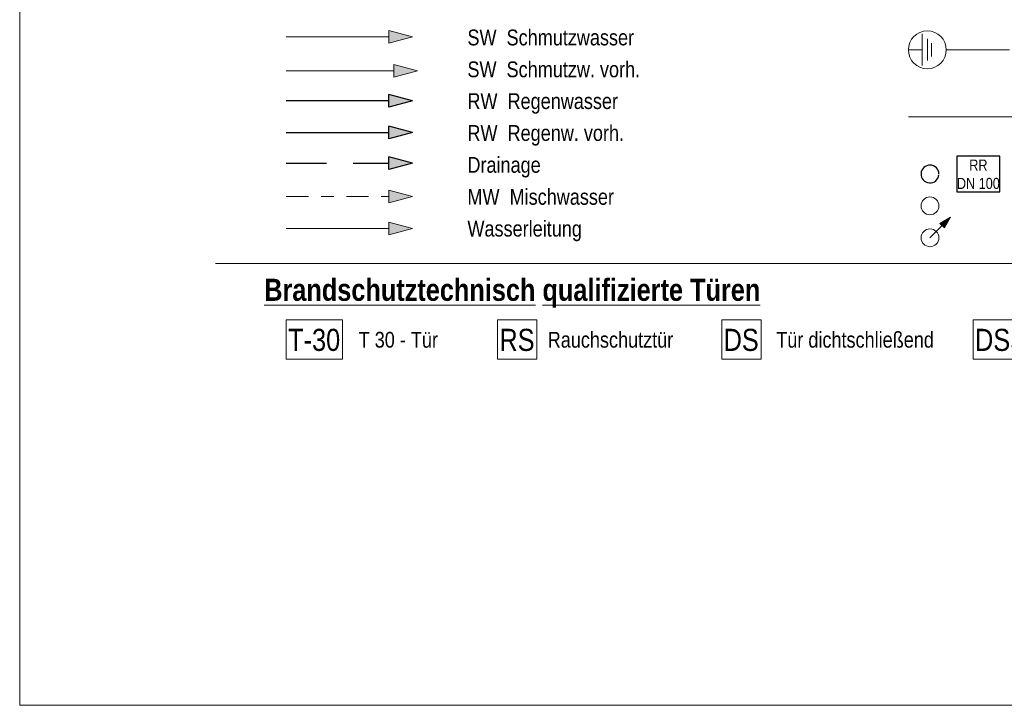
# Model space of a CAD drawing. Header units: metres. Extents: x 0 to 334, y 0 to 60.
# Tile 1 of 72: x 0 to 7.8, y 0 to 5.43. Entities that reach past the tile are written whole.
import ezdxf

# ---------------------------------------------------------------- set-up
doc = ezdxf.new("R2010")
doc.units = ezdxf.units.M
doc.header["$MEASUREMENT"] = 0
doc.linetypes.add('Strichlinie weit', pattern=[0.529167, 0.3175, -0.211667])
doc.linetypes.add('Strichpunktlinie', pattern=[0.335139, 0.176389, -0.088194, 0, -0.070556])
for name, color, linetype in [('00 Linien_Kreise_Splines', 7, 'Continuous'), ('00 Schraffuren', 7, 'Continuous'), ('Neubau_90 Allgemein Beschriftung', 7, 'Continuous')]:
    doc.layers.add(name, color=color, linetype=linetype)
doc.styles.add('ERSTELLTER_STIL_1', font='ARIALN.TTF')
doc.styles.add('ERSTELLTER_STIL_2', font='ARIALN.TTF')
doc.linetypes.add('Schmutzwasserleitung', pattern='A,0,[3,995_ARC_301 ERW_SC_A1_2607011.Shx,S=0.00784,R=0,X=0,Y=0],-0.987778,0', length=0.987778)
doc.linetypes.add('Unterbrechungslinie', pattern='A,0,[2,995_ARC_301 ERW_SC_A1_2607011.Shx,S=0.00784,R=0,X=0,Y=0],-0.987779,0', length=0.987779)

msp = doc.modelspace()

# ---------------------------------------------------------------- hatches: boundary and pattern name
at = {"layer": '00 Linien_Kreise_Splines', "linetype": 'Continuous', "lineweight": 0, "true_color": 0x000000}
msp.add_hatch(color=18, dxfattribs=at).paths.add_polyline_path([(3.113, 4.2939), (2.9264, 4.3439), (2.9264, 4.2439)])
at = {"layer": '00 Linien_Kreise_Splines', "linetype": 'Continuous', "lineweight": 18}
msp.add_hatch(color=5, dxfattribs=at).paths.add_polyline_path([(3.113, 3.7762), (2.9264, 3.8262), (2.9264, 3.7262)])
at = {"layer": '00 Linien_Kreise_Splines', "linetype": 'Continuous', "lineweight": 18, "true_color": 0xa85100}
msp.add_hatch(color=34, dxfattribs=at).paths.add_polyline_path([(7.3774, 3.8653), (7.2937, 3.817), (7.3291, 3.7817)])
at = {"layer": '00 Schraffuren', "linetype": 'Continuous', "lineweight": 18, "true_color": 0xa85100}
for points in [[(3.113, 5.2939), (2.9264, 5.3439), (2.9264, 5.2439)], [(3.1523, 5.0242), (2.9657, 5.0742), (2.9657, 4.9742)]]:
    msp.add_hatch(color=34, dxfattribs=at).paths.add_polyline_path(points)
at = {"layer": '00 Schraffuren', "linetype": 'Continuous', "lineweight": 0, "true_color": 0x000000}
for points in [[(3.113, 4.7879), (2.9264, 4.8379), (2.9264, 4.7379)], [(3.113, 4.5354), (2.9264, 4.5854), (2.9264, 4.4854)]]:
    msp.add_hatch(color=18, dxfattribs=at).paths.add_polyline_path(points)
at = {"layer": '00 Schraffuren', "linetype": 'Continuous', "lineweight": 18, "true_color": 0x6d007e}
msp.add_hatch(color=206, dxfattribs=at).paths.add_polyline_path([(3.113, 4.0304), (2.9264, 4.0804), (2.9264, 3.9804)])

# ---------------------------------------------------------------- linework, layer by layer
at = {"layer": '00 Linien_Kreise_Splines', "color": 30, "linetype": 'Continuous', "lineweight": 18, "true_color": 0xff7300}
for p, q in [((0, 0), (0, 19.7875)), ((12.7678, 0), (0, 0))]:
    msp.add_line(p, q, dxfattribs=at)
at = {"layer": '00 Linien_Kreise_Splines', "color": 114, "linetype": 'Continuous', "lineweight": 18, "true_color": 0x00a851}
for p, q in [((7.154, 5.317), (7.154, 5.067)), ((7.194, 5.277), (7.194, 5.107)), ((7.2265, 5.2445), (7.2265, 5.1395)), ((7.044, 5.1923), (7.154, 5.192)), ((7.344, 5.1899), (7.8439, 5.1899))]:
    msp.add_line(p, q, dxfattribs=at)
at = {"layer": '00 Linien_Kreise_Splines', "color": 12, "linetype": 'Unterbrechungslinie', "lineweight": 18, "true_color": 0xcd0000}
msp.add_line((7.044, 4.6611), (8.0914, 4.6611), dxfattribs=at)
at = {"layer": '00 Linien_Kreise_Splines', "color": 7, "linetype": 'Strichlinie weit', "lineweight": 25}
msp.add_line((2.113, 4.2939), (2.9264, 4.2939), dxfattribs=at)
at = {"layer": '00 Linien_Kreise_Splines', "color": 7, "linetype": 'Continuous', "lineweight": 25}
for p, q in [((2.9264, 4.2439), (2.9264, 4.3439)), ((3.113, 4.2939), (2.9264, 4.3439)), ((3.113, 4.2939), (2.9264, 4.2439))]:
    msp.add_line(p, q, dxfattribs=at)
at = {"layer": '00 Linien_Kreise_Splines', "color": 5, "linetype": 'Continuous', "lineweight": 18}
for p, q in [((2.9264, 3.7262), (2.9264, 3.8262)), ((3.113, 3.7762), (2.9264, 3.8262)), ((2.113, 3.7762), (2.9264, 3.7762)), ((3.113, 3.7762), (2.9264, 3.7262))]:
    msp.add_line(p, q, dxfattribs=at)
at = {"layer": '00 Linien_Kreise_Splines', "color": 34, "linetype": 'Continuous', "lineweight": 18, "true_color": 0xa85100}
for p, q in [((7.3774, 3.8653), (7.2937, 3.817)), ((7.3774, 3.8653), (7.3291, 3.7817)), ((7.2148, 3.7028), (7.3114, 3.7994)), ((7.3291, 3.7817), (7.2937, 3.817))]:
    msp.add_line(p, q, dxfattribs=at)
at = {"layer": '00 Linien_Kreise_Splines', "color": 7, "linetype": 'Continuous', "lineweight": 13}
msp.add_line((1.5516, 3.4999), (10.8016, 3.4999), dxfattribs=at)
at = {"layer": '00 Schraffuren', "color": 34, "linetype": 'Continuous', "lineweight": 18, "true_color": 0xa85100}
for p, q in [((2.9264, 5.2439), (2.9264, 5.3439)), ((3.113, 5.2939), (2.9264, 5.3439)), ((3.113, 5.2939), (2.9264, 5.2439)), ((2.9657, 4.9742), (2.9657, 5.0742)), ((3.1523, 5.0242), (2.9657, 5.0742)), ((3.1523, 5.0242), (2.9657, 4.9742))]:
    msp.add_line(p, q, dxfattribs=at)
at = {"layer": '00 Schraffuren', "color": 7, "linetype": 'Continuous', "lineweight": 25}
for p, q in [((2.9264, 4.7379), (2.9264, 4.8379)), ((3.113, 4.7879), (2.9264, 4.8379)), ((3.113, 4.7879), (2.9264, 4.7379)), ((2.9264, 4.4854), (2.9264, 4.5854)), ((3.113, 4.5354), (2.9264, 4.5854)), ((3.113, 4.5354), (2.9264, 4.4854))]:
    msp.add_line(p, q, dxfattribs=at)
at = {"layer": '00 Schraffuren', "color": 206, "linetype": 'Continuous', "lineweight": 18, "true_color": 0x6d007e}
for p, q in [((2.9264, 3.9804), (2.9264, 4.0804)), ((3.113, 4.0304), (2.9264, 4.0804)), ((3.113, 4.0304), (2.9264, 3.9804))]:
    msp.add_line(p, q, dxfattribs=at)
at = {"layer": '00 Schraffuren', "color": 34, "linetype": 'Continuous', "lineweight": 18, "true_color": 0xa85100, "flags": 128}
msp.add_lwpolyline([(2.113, 5.2939), (2.9264, 5.2939)], dxfattribs=at)
at = {"layer": '00 Schraffuren', "color": 34, "linetype": 'Schmutzwasserleitung', "lineweight": 18, "true_color": 0xa85100, "flags": 128}
msp.add_lwpolyline([(2.113, 5.0242), (2.9657, 5.0242)], dxfattribs=at)
at = {"layer": '00 Schraffuren', "color": 7, "linetype": 'Continuous', "lineweight": 25, "flags": 128}
msp.add_lwpolyline([(2.9264, 4.7879), (2.113, 4.7879)], dxfattribs=at)
at = {"layer": '00 Schraffuren', "color": 7, "linetype": 'Schmutzwasserleitung', "lineweight": 25, "flags": 128}
msp.add_lwpolyline([(2.113, 4.5354), (2.9264, 4.5354)], dxfattribs=at)
at = {"layer": '00 Schraffuren', "color": 206, "linetype": 'Strichpunktlinie', "lineweight": 18, "true_color": 0x6d007e, "flags": 128}
msp.add_lwpolyline([(2.113, 4.0304), (2.9264, 4.0304)], dxfattribs=at)
at = {"layer": '00 Schraffuren', "color": 114, "linetype": 'Continuous', "lineweight": 18, "true_color": 0x00a851}
msp.add_circle((7.194, 5.1911), 0.15, dxfattribs=at)
at = {"layer": '00 Schraffuren', "color": 34, "linetype": 'Continuous', "lineweight": 18, "true_color": 0xa85100}
for centre in [(7.2148, 3.9553), (7.2148, 3.7028)]:
    msp.add_circle(centre, 0.0707, dxfattribs=at)
at = {"layer": '00 Schraffuren', "color": 7, "linetype": 'Continuous', "lineweight": 25}
msp.add_arc((7.2148, 4.2078), 0.0707, 0, 354.63045, dxfattribs=at)
at = {"layer": 'Neubau_90 Allgemein Beschriftung', "color": 7, "linetype": 'Continuous', "lineweight": 25, "flags": 128}
msp.add_lwpolyline([(7.4271, 4.066), (7.7697, 4.066), (7.7697, 4.3495), (7.4271, 4.3495), (7.4271, 4.066)], close=True, dxfattribs=at)
at = {"layer": 'Neubau_90 Allgemein Beschriftung', "color": 1, "linetype": 'Continuous', "lineweight": 18, "flags": 128}
for points in [[(2.113, 2.7404), (2.5595, 2.7404), (2.5595, 3.0539), (2.113, 3.0539), (2.113, 2.7404)], [(3.7874, 2.7404), (4.0987, 2.7404), (4.0987, 3.0539), (3.7874, 3.0539), (3.7874, 2.7404)], [(5.5642, 2.7404), (5.8755, 2.7404), (5.8755, 3.0539), (5.5642, 3.0539), (5.5642, 2.7404)], [(7.557, 2.7404), (8.0035, 2.7404), (8.0035, 3.0539), (7.557, 3.0539), (7.557, 2.7404)]]:
    msp.add_lwpolyline(points, close=True, dxfattribs=at)

# ---------------------------------------------------------------- texts
at = {"layer": 'Neubau_90 Allgemein Beschriftung', "color": 7, "linetype": 'Continuous', "lineweight": 13}
for s, insert, char_height, attachment_point, style in [('\\A1;{\\pql;\\fArial Narrow|b0|i0|c0|p0;\\W1.000000;SW  Schmutzwasser}', (3.5487, 5.2248), 0.125, 7, 'ERSTELLTER_STIL_1'), ('\\A1;{\\pql;\\fArial Narrow|b0|i0|c0|p0;\\W1.000000;SW  Schmutzw. vorh.}', (3.5487, 4.9723), 0.125, 7, 'ERSTELLTER_STIL_1'), ('\\A1;{\\pql;\\fArial Narrow|b0|i0|c0|p0;\\W1.000000;RW  Regenwasser}', (3.5487, 4.6849), 0.125, 7, 'ERSTELLTER_STIL_1'), ('\\A1;{\\pql;\\fArial Narrow|b0|i0|c0|p0;\\W1.000000;RW  Regenw. vorh.}', (3.5487, 4.4324), 0.125, 7, 'ERSTELLTER_STIL_1'), ('\\A1;{\\pql;\\fArial Narrow|b0|i0|c0|p0;\\W1.000000;Drainage}', (3.5487, 4.1799), 0.125, 7, 'ERSTELLTER_STIL_1'), ('\\A1;{\\pql;\\fArial Narrow|b0|i0|c0|p0;\\W1.000000;MW  Mischwasser}', (3.5487, 3.9625), 0.125, 7, 'ERSTELLTER_STIL_1'), ('\\A1;{\\pql;\\fArial Narrow|b0|i0|c0|p0;\\W1.000000;Wasserleitung}', (3.5487, 3.6749), 0.125, 7, 'ERSTELLTER_STIL_1'), ('\\A1;{\\pql;\\fArial Narrow|b1|i0|c0|p0;\\L\\W1.000000;\\LB\\fArial Narrow|b1|i0|c0|p0;\\W1.000000;randschutztechnisch\\fArial Narrow|b1|i0|c0|p0;\\W1.000000; \\fArial Narrow|b1|i0|c0|p0;\\W1.000000;qualifizierte\\fArial Narrow|b1|i0|c0|p0;\\W1.000000; T\\fArial Narrow|b1|i0|c0|p0;\\W1.000000;üren}', (1.9381, 3.3781), 0.175, 1, 'ERSTELLTER_STIL_2'), ('\\A1;{\\pql;\\fArial Narrow|b0|i0|c0|p0;\\W1.000000;Rauchschutztür}', (4.1852, 2.8309), 0.125, 7, 'ERSTELLTER_STIL_1'), ('\\A1;{\\pql;\\fArial Narrow|b0|i0|c0|p0;\\W1.000000;Tür dicht\\fArial Narrow|b0|i0|c0|p0;\\W1.000000;schließend}', (5.9962, 2.8309), 0.125, 7, 'ERSTELLTER_STIL_1'), ('\\A1;{\\pql;\\fArial Narrow|b0|i0|c0|p0;\\W1.000000;T 30 - Tür}', (2.6866, 2.8308), 0.125, 7, 'ERSTELLTER_STIL_1')]:
    msp.add_mtext(s, dxfattribs=dict(at, insert=insert, char_height=char_height, attachment_point=attachment_point, style=style))
at = {"layer": 'Neubau_90 Allgemein Beschriftung', "color": 7, "linetype": 'Continuous', "lineweight": 25, "insert": (7.5984, 4.2051), "char_height": 0.0875, "attachment_point": 5, "line_spacing_factor": 0.992273, "style": 'ERSTELLTER_STIL_1'}
msp.add_mtext('\\A1;{\\pqc;\\fArial Narrow|b0|i0|c0|p0;\\W1.000000;RR\\P\\pqc;\\fArial Narrow|b0|i0|c0|p0;\\W1.000000;DN 100}', dxfattribs=at)
at = {"layer": 'Neubau_90 Allgemein Beschriftung', "color": 1, "linetype": 'Continuous', "lineweight": 18, "char_height": 0.175, "attachment_point": 7, "style": 'ERSTELLTER_STIL_1'}
for s, insert in [('\\A1;{\\pql;\\fArial Narrow|b0|i0|c0|p0;\\W1.000000;T-30}', (2.128, 2.8042)), ('\\A1;{\\pql;\\fArial Narrow|b0|i0|c0|p0;\\W1.000000;RS}', (3.8024, 2.8042)), ('\\A1;{\\pql;\\fArial Narrow|b0|i0|c0|p0;\\W1.000000;DS}', (5.5792, 2.8042)), ('\\A1;{\\pql;\\fArial Narrow|b0|i0|c0|p0;\\W1.000000;D\\fArial Narrow|b0|i0|c0|p0;\\W1.000000;S\\fArial Narrow|b0|i0|c0|p0;\\W1.000000;S}', (7.572, 2.8042))]:
    msp.add_mtext(s, dxfattribs=dict(at, insert=insert))

doc.saveas('drawing.dxf')
